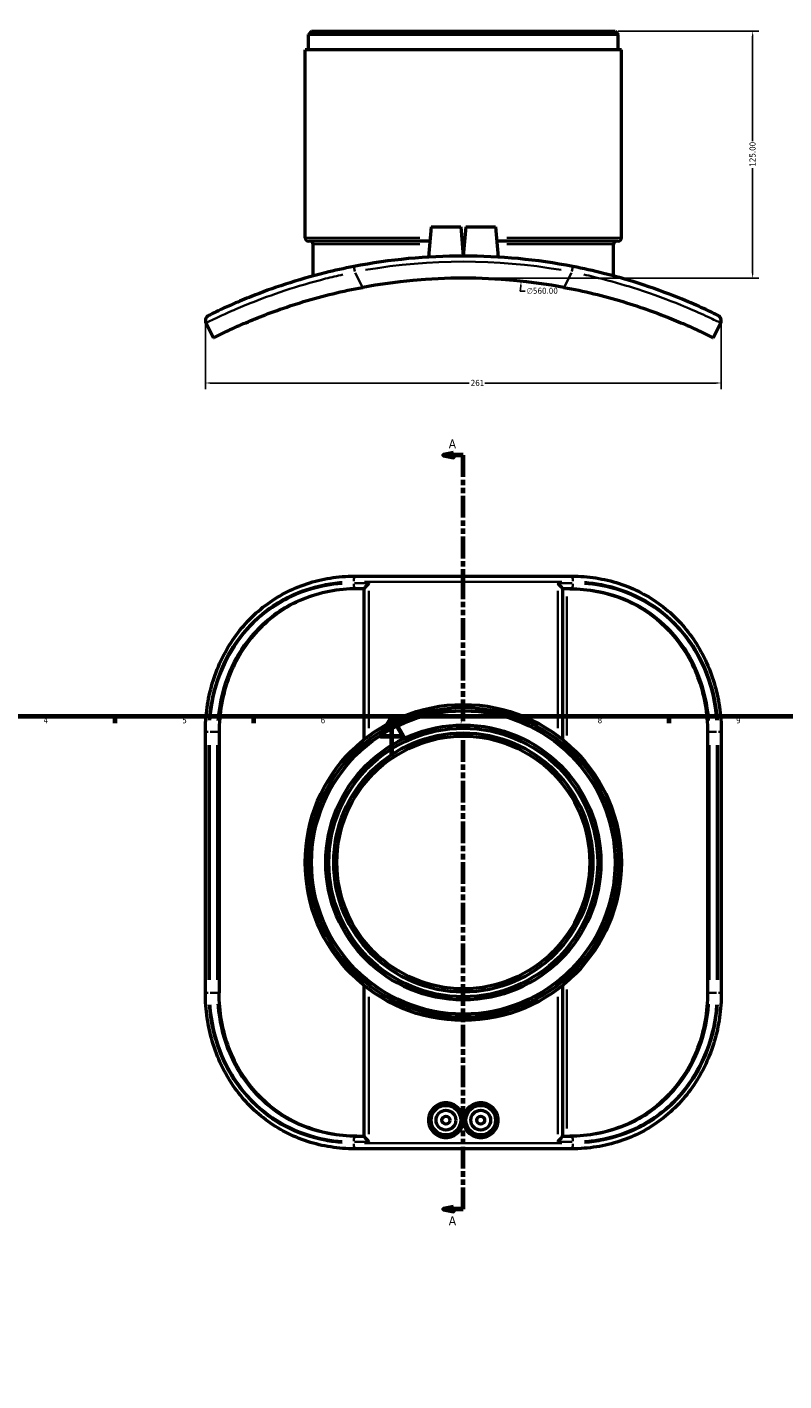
# Model space of a CAD drawing. Header units: millimetres. Extents: x -147 to 1117, y -317 to 817.
# Tile 2 of 6: x 236 to 619, y -317 to 369. Entities that reach past the tile are written whole.
import ezdxf

# ---------------------------------------------------------------- set-up
doc = ezdxf.new("R2010")
doc.units = ezdxf.units.MM
doc.linetypes.add('DOUBLE_DASH_CHAIN', pattern=[1.2403, 0.6614, -0.0827, 0.1654, -0.0827, 0.1654, -0.0827])
for name, color, linetype, lineweight in [('Border (ANSI)', 7, 'Continuous', 70), ('Dimension (ANSI)', 7, 'Continuous', 25), ('Section Line (ANSI)', 7, 'DOUBLE_DASH_CHAIN', 70), ('Visible (ANSI)', 7, 'Continuous', 50), ('Visible Narrow (ANSI)', 7, 'Continuous', 35)]:
    doc.layers.add(name, color=color, linetype=linetype, lineweight=lineweight)
doc.styles.add('Label Text (ANSI)', font='tahoma.ttf')
doc.styles.add('Note Text (ANSI)', font='tahoma.ttf')
doc.dimstyles.new('Default - mm (ANSI)', dxfattribs={"dimtxt": 3.048, "dimasz": 2.5, "dimexe": 3.175, "dimexo": 1.6002, "dimgap": 0.8, "dimtad": 0, "dimtoh": 1, "dimrnd": 1e-08, "dimzin": 4, "dimdsep": 46, "dimtxsty": 'Note Text (ANSI)', "dimcen": 0.09, "dimdle": 10, "dimclrd": 256, "dimclre": 256, "dimclrt": 256, "dimadec": 1, "dimazin": 1, "dimtfac": 1, "dimtofl": 0, "dimtmove": 0, "dimatfit": 3, "dimfxl": 1, "dimtolj": 1, "dimtzin": 4, "dimlwd": -1, "dimlwe": -1, "dimarcsym": 0})

# ---------------------------------------------------------------- blocks, each defined once
blk = doc.blocks.new('Borders Default Border')
at = {"layer": 'Border (ANSI)'}
for p, q in [((280.33, 20), (280.33, 16.55)), ((350.42, 20), (350.42, 16.55)), ((490.58, 20), (490.58, 16.55)), ((560.67, 20), (560.67, 16.55))]:
    blk.add_line(p, q, dxfattribs=at)
at = {"layer": 'Border (ANSI)', "flags": 128}
for points in [[(20, 20), (20, 574), (821, 574), (821, 20), (20, 20)], [(420.5, 0), (420.5, 20), (414.73, 10), (426.27, 10), (420.5, 20)]]:
    blk.add_lwpolyline(points, dxfattribs=at)
at = {"layer": 'Border (ANSI)', "char_height": 3.05, "attachment_point": 7, "style": 'Note Text (ANSI)'}
for s, insert in [('4', (244.23, 16.55)), ('5', (314.48, 16.49)), ('6', (384.49, 16.49)), ('7', (454.6, 16.55)), ('8', (524.63, 16.48)), ('9', (594.7, 16.49))]:
    blk.add_mtext(s, dxfattribs=dict(at, insert=insert))
blk = doc.blocks.new('2dTransSection0')
at = {"layer": 'Section Line (ANSI)', "linetype": 'Continuous'}
for p, q in [((451.67, 153.26), (446.67, 152.26)), ((451.67, 152.26), (446.67, 152.26)), ((446.67, 152.26), (451.67, 151.26)), ((451.67, 151.26), (451.67, 153.26)), ((456.67, 152.26), (451.67, 152.26)), ((456.67, 141.26), (456.67, 152.26)), ((456.67, -229.59), (456.67, -218.59)), ((451.67, -228.59), (446.67, -229.59)), ((451.67, -229.59), (446.67, -229.59)), ((446.67, -229.59), (451.67, -230.59)), ((451.67, -230.59), (451.67, -228.59)), ((456.67, -229.59), (451.67, -229.59))]:
    blk.add_line(p, q, dxfattribs=at)
at = {"layer": 'Section Line (ANSI)', "linetype": 'DOUBLE_DASH_CHAIN', "ltscale": 16.611177}
blk.add_line((456.67, -229.59), (456.67, 152.26), dxfattribs=at)
at = {"layer": 'Section Line (ANSI)', "linetype": 'Continuous', "flags": 128}
for points in [[(451.67, 153.26), (446.67, 152.26), (451.67, 151.26), (451.67, 153.26)], [(451.67, -228.59), (446.67, -229.59), (451.67, -230.59), (451.67, -228.59)]]:
    blk.add_lwpolyline(points, dxfattribs=at)
at = {"layer": 'Section Line (ANSI)'}
for points in [[(451.67, 153.26), (446.67, 152.26), (451.67, 151.26), (451.67, 153.26)], [(451.67, -228.59), (446.67, -229.59), (451.67, -230.59), (451.67, -228.59)]]:
    blk.add_solid(points, dxfattribs=at)
at = {"layer": 'Section Line (ANSI)', "char_height": 4.57, "attachment_point": 7, "style": 'Label Text (ANSI)'}
for insert in [(449.31, 155.76), (449.31, -237.67)]:
    blk.add_mtext('A', dxfattribs=dict(at, insert=insert))
blk = doc.blocks.new('*D8')
at = {"layer": 'Defpoints', "color": 0, "transparency": 16777216}
for p in [(486, 240.42), (427.34, -316.52)]:
    blk.add_point(p, dxfattribs=at)
at = {"layer": 'Dimension (ANSI)', "transparency": 16777216}
for p, q in [((485.48, 235.44), (485.74, 237.93)), ((487.98, 235.44), (485.48, 235.44))]:
    blk.add_line(p, q, dxfattribs=at)
blk.add_arc((456.67, -38.05), 280.01, 79.84901, 84.63709, dxfattribs=at)
blk.add_solid([(485.32, 237.97), (486.15, 237.89), (486, 240.42)], dxfattribs=at)
at = {"layer": 'Dimension (ANSI)', "transparency": 16777216, "insert": (488.78, 237.08), "char_height": 3.048, "attachment_point": 1, "style": 'Note Text (ANSI)'}
blk.add_mtext('\\A1;∅560.00', dxfattribs=at)
blk = doc.blocks.new('*D9')
at = {"layer": 'Defpoints', "color": 0, "transparency": 16777216}
for p in [(326.15, 220.29), (587.19, 220.29), (587.19, 188.85)]:
    blk.add_point(p, dxfattribs=at)
at = {"layer": 'Dimension (ANSI)', "transparency": 16777216}
for p, q in [((326.15, 218.69), (326.15, 185.68)), ((587.19, 218.69), (587.19, 185.68)), ((328.65, 188.85), (459.62, 188.85)), ((584.69, 188.85), (467.52, 188.85))]:
    blk.add_line(p, q, dxfattribs=at)
for points in [[(328.65, 189.27), (328.65, 188.44), (326.15, 188.85)], [(584.69, 189.27), (584.69, 188.44), (587.19, 188.85)]]:
    blk.add_solid(points, dxfattribs=at)
at = {"layer": 'Dimension (ANSI)', "transparency": 16777216, "insert": (460.42, 190.44), "char_height": 3.048, "attachment_point": 1, "style": 'Note Text (ANSI)'}
blk.add_mtext('\\A1;261', dxfattribs=at)
blk = doc.blocks.new('*D10')
at = {"layer": 'Defpoints', "color": 0, "transparency": 16777216}
for p in [(533.47, 366.96), (456.67, 241.96), (603.08, 241.96)]:
    blk.add_point(p, dxfattribs=at)
at = {"layer": 'Dimension (ANSI)', "transparency": 16777216}
for p, q in [((535.07, 366.96), (606.26, 366.96)), ((603.08, 364.46), (603.08, 311.29)), ((603.08, 244.46), (603.08, 297.62)), ((458.27, 241.96), (606.26, 241.96))]:
    blk.add_line(p, q, dxfattribs=at)
for points in [[(602.67, 364.46), (603.5, 364.46), (603.08, 366.96)], [(602.67, 244.46), (603.5, 244.46), (603.08, 241.96)]]:
    blk.add_solid(points, dxfattribs=at)
at = {"layer": 'Dimension (ANSI)', "transparency": 16777216, "insert": (601.49, 298.42), "char_height": 3.048, "attachment_point": 1, "rotation": 90, "style": 'Note Text (ANSI)'}
blk.add_mtext('\\A1;125.00', dxfattribs=at)

msp = doc.modelspace()

# ---------------------------------------------------------------- linework, layer by layer
at = {"layer": 'Visible (ANSI)'}
for p, q in [((379.872, 366.955), (378.272, 365.355)), ((378.272, 357.58), (378.272, 365.355)), ((535.072, 365.355), (378.272, 365.355)), ((379.872, 366.955), (533.472, 366.955)), ((533.472, 366.955), (535.072, 365.355)), ((535.072, 357.58), (535.072, 365.355)), ((536.672, 357.58), (376.672, 357.58)), ((376.672, 262.305), (376.672, 357.58)), ((536.672, 262.305), (536.672, 357.58)), ((440.372, 267.955), (439.031, 252.62)), ((440.372, 267.955), (455.372, 267.955)), ((455.372, 267.955), (456.667, 253.155)), ((457.972, 267.955), (456.677, 253.155)), ((457.972, 267.955), (472.972, 267.955)), ((472.972, 267.955), (474.314, 252.62)), ((439.738, 260.705), (378.272, 260.705)), ((457.338, 260.705), (456.007, 260.705)), ((535.072, 260.705), (473.607, 260.705)), ((380.672, 243.063), (380.672, 259.105)), ((532.672, 243.063), (532.672, 259.105)), ((326.443, 219.262), (330.23, 211.78)), ((583.115, 211.78), (586.902, 219.262)), ((401.802, 91.039), (511.542, 91.039)), ((406.552, 84.639), (401.802, 84.639)), ((406.552, 8.392), (406.552, 84.679)), ((506.793, 84.679), (506.793, 8.392)), ((511.542, 84.639), (506.807, 84.639)), ((326.141, -120.061), (326.141, 12.139)), ((333.082, 12.139), (333.082, -120.061)), ((580.262, 12.139), (580.262, -120.061)), ((587.203, 12.139), (587.203, -120.061)), ((406.552, -192.601), (406.552, -116.315)), ((506.793, -116.315), (506.793, -192.601)), ((401.802, -192.561), (406.552, -192.561)), ((506.807, -192.561), (511.542, -192.561)), ((511.542, -198.961), (401.802, -198.961))]:
    msp.add_line(p, q, dxfattribs=at)
for centre, radius in [((456.672, -53.961), 80), ((456.672, -53.961), 78.4), ((456.672, -53.961), 76.8), ((456.672, -53.961), 69.6), ((456.672, -53.961), 68), ((456.672, -53.961), 65.6), ((456.672, -53.961), 64), ((447.872, -184.461), 7.5), ((465.472, -184.461), 7.5), ((447.872, -184.461), 5), ((447.872, -184.461), 2), ((465.472, -184.461), 5), ((465.472, -184.461), 2)]:
    msp.add_circle(centre, radius, dxfattribs=at)
for centre, radius, start, end in [((378.272, 262.305), 1.6, 180, 270), ((379.072, 259.105), 1.6, 0, 90), ((534.272, 259.105), 1.6, 90, 180), ((535.072, 262.305), 1.6, 270, 0), ((456.672, -38.045), 291.2, 79.032233, 100.967767), ((456.672, -38.045), 280, 79.521731, 100.478269), ((328.941, 220.527), 2.8, 116.288801, 206.845079), ((584.403, 220.527), 2.8, 333.154921, 63.711199)]:
    msp.add_arc(centre, radius, start, end, dxfattribs=at)
for points, knots in [([(401.269, 247.836), (396.397, 246.892), (391.549, 245.822), (379.76, 242.908), (372.959, 240.941), (360.358, 236.847), (354.571, 234.722), (346.147, 231.389), (343.094, 230.108), (335.422, 226.768), (331.806, 225.035), (328.387, 223.379), (327.701, 223.037), (327.701, 223.037)], [0, 0, 0, 0, 1.4745252, 1.4745252, 3.6689404, 3.6689404, 5.8818138, 5.8818138, 7.3772522, 7.3772522, 10.1925403, 10.1925403, 12.0492586, 12.0492586, 12.0492586, 12.0492586]), ([(585.644, 223.037), (585.644, 223.037), (585.208, 223.254), (582.955, 224.353), (580.463, 225.561), (573.93, 228.524), (570.167, 230.17), (559.79, 234.362), (552.628, 237.018), (539.3, 241.243), (533.566, 242.886), (522.555, 245.653), (517.329, 246.818), (512.075, 247.836)], [0, 0, 0, 0, 1.4808032, 1.4808032, 3.8500882, 3.8500882, 5.8752922, 5.8752922, 8.6092138, 8.6092138, 10.4592784, 10.4592784, 12.0493506, 12.0493506, 12.0493506, 12.0493506]), ([(330.23, 211.78), (330.23, 211.78), (330.653, 211.995), (332.44, 212.888), (333.805, 213.565), (337.438, 215.307), (339.71, 216.373), (345.004, 218.74), (348.028, 220.042), (354.587, 222.707), (358.352, 224.162), (366.628, 227.118), (371.139, 228.617), (380.624, 231.475), (385.607, 232.836), (395.693, 235.284), (400.795, 236.369), (405.751, 237.286)], [24.4943753, 24.4943753, 24.4943753, 24.4943753, 25.9811966, 25.9811966, 27.468018, 27.468018, 28.9548393, 28.9548393, 30.4416607, 30.4416607, 31.9534723, 31.9534723, 33.4652839, 33.4652839, 34.9770954, 34.9770954, 36.488907, 36.488907, 36.488907, 36.488907]), ([(507.594, 237.286), (512.549, 236.369), (517.652, 235.284), (527.738, 232.836), (532.721, 231.475), (542.206, 228.617), (546.716, 227.118), (554.992, 224.162), (558.757, 222.707), (565.317, 220.042), (568.34, 218.74), (573.635, 216.373), (575.906, 215.307), (579.539, 213.565), (580.904, 212.888), (582.692, 211.995), (583.115, 211.78), (583.115, 211.78)], [12.4998435, 12.4998435, 12.4998435, 12.4998435, 14.0116551, 14.0116551, 15.5234666, 15.5234666, 17.0352782, 17.0352782, 18.5470898, 18.5470898, 20.0339112, 20.0339112, 21.5207325, 21.5207325, 23.0075539, 23.0075539, 24.4943753, 24.4943753, 24.4943753, 24.4943753]), ([(326.141, 12.139), (326.141, 16.288), (326.436, 20.437), (327.611, 28.635), (328.492, 32.683), (330.828, 40.581), (332.283, 44.429), (335.746, 51.831), (337.755, 55.384), (342.291, 62.102), (344.82, 65.267), (350.33, 71.107), (353.31, 73.785), (359.649, 78.591), (363.006, 80.721), (370.035, 84.404), (373.708, 85.956), (381.313, 88.464), (385.248, 89.415), (393.382, 90.713), (397.586, 91.039), (401.802, 91.039)], [0, 0, 0, 0, 1.2049351, 1.2049351, 2.4098701, 2.4098701, 3.6148052, 3.6148052, 4.8197403, 4.8197403, 6.0246753, 6.0246753, 7.2220586, 7.2220586, 8.4118925, 8.4118925, 9.6022564, 9.6022564, 10.8048274, 10.8048274, 12.0493506, 12.0493506, 12.0493506, 12.0493506]), ([(511.542, 91.039), (515.625, 91.039), (519.694, 90.734), (527.714, 89.496), (531.663, 88.564), (539.33, 86.077), (543.049, 84.525), (550.131, 80.845), (553.497, 78.724), (559.833, 73.954), (562.803, 71.304), (568.303, 65.526), (570.829, 62.394), (575.385, 55.723), (577.41, 52.181), (580.91, 44.799), (582.383, 40.959), (584.756, 33.075), (585.656, 29.032), (586.889, 20.707), (587.203, 16.423), (587.203, 12.139)], [0, 0, 0, 0, 1.2049259, 1.2049259, 2.4098517, 2.4098517, 3.612943, 3.612943, 4.8033945, 4.8033945, 5.9931099, 5.9931099, 7.1902469, 7.1902469, 8.3951728, 8.3951728, 9.6000987, 9.6000987, 10.8050245, 10.8050245, 12.0492586, 12.0492586, 12.0492586, 12.0492586]), ([(402.741, 84.639), (398.19, 84.639), (393.501, 84.221), (384.226, 82.426), (379.64, 81.049), (370.904, 77.369), (366.745, 75.064), (359.107, 69.701), (355.628, 66.644), (349.567, 60.16), (346.771, 56.529), (341.872, 48.618), (339.767, 44.34), (336.4, 35.413), (335.134, 30.758), (333.475, 21.396), (333.082, 16.69), (333.082, 12.139)], [33.8630759, 33.8630759, 33.8630759, 33.8630759, 35.2533548, 35.2533548, 36.6436336, 36.6436336, 38.0339124, 38.0339124, 39.4241912, 39.4241912, 40.7895296, 40.7895296, 42.1548679, 42.1548679, 43.5202062, 43.5202062, 44.8855446, 44.8855446, 44.8855446, 44.8855446]), ([(408.892, 87.439), (408.89, 87.436), (408.888, 87.434), (408.593, 87.137), (408.307, 86.84), (407.784, 86.28), (407.541, 86.013), (407.109, 85.513), (406.918, 85.279), (406.674, 84.944), (406.6, 84.826), (406.557, 84.719), (406.552, 84.696), (406.552, 84.679)], [-0.00105877, -0.00105877, -0.00105877, -0.00105877, 0, 0, 0.12531859, 0.12531859, 0.24474911, 0.24474911, 0.36611641, 0.36611641, 0.45707893, 0.45707893, 0.48860725, 0.48860725, 0.48860725, 0.48860725]), ([(504.452, 87.439), (504.454, 87.436), (504.457, 87.434), (504.751, 87.137), (505.037, 86.84), (505.561, 86.28), (505.803, 86.013), (506.235, 85.513), (506.427, 85.279), (506.67, 84.944), (506.745, 84.826), (506.787, 84.719), (506.793, 84.696), (506.793, 84.679)], [-1.26206102, -1.26206102, -1.26206102, -1.26206102, -1.26076608, -1.26076608, -1.10749246, -1.10749246, -0.96142036, -0.96142036, -0.81297945, -0.81297945, -0.70172576, -0.70172576, -0.66316435, -0.66316435, -0.66316435, -0.66316435]), ([(510.603, 84.639), (515.154, 84.639), (519.843, 84.221), (529.118, 82.426), (533.704, 81.049), (542.441, 77.369), (546.6, 75.064), (554.237, 69.701), (557.716, 66.644), (563.777, 60.16), (566.573, 56.529), (571.473, 48.618), (573.577, 44.34), (576.945, 35.413), (578.211, 30.758), (579.87, 21.396), (580.262, 16.69), (580.262, 12.139)], [33.8630759, 33.8630759, 33.8630759, 33.8630759, 35.2533548, 35.2533548, 36.6436336, 36.6436336, 38.0339124, 38.0339124, 39.4241912, 39.4241912, 40.7895296, 40.7895296, 42.1548679, 42.1548679, 43.5202062, 43.5202062, 44.8855446, 44.8855446, 44.8855446, 44.8855446]), ([(401.802, -198.961), (397.72, -198.961), (393.65, -198.656), (385.631, -197.419), (381.682, -196.486), (374.014, -194), (370.295, -192.447), (363.213, -188.767), (359.847, -186.647), (353.511, -181.876), (350.541, -179.227), (345.042, -173.448), (342.515, -170.317), (337.96, -163.645), (335.934, -160.104), (332.435, -152.721), (330.962, -148.881), (328.589, -140.997), (327.689, -136.954), (326.455, -128.63), (326.141, -124.345), (326.141, -120.061)], [0, 0, 0, 0, 1.2049259, 1.2049259, 2.4098517, 2.4098517, 3.612943, 3.612943, 4.8033945, 4.8033945, 5.9931099, 5.9931099, 7.1902469, 7.1902469, 8.3951728, 8.3951728, 9.6000987, 9.6000987, 10.8050245, 10.8050245, 12.0492586, 12.0492586, 12.0492586, 12.0492586]), ([(402.741, -192.561), (398.19, -192.561), (393.501, -192.144), (384.226, -190.349), (379.64, -188.971), (370.904, -185.291), (366.745, -182.986), (359.107, -177.624), (355.628, -174.566), (349.567, -168.082), (346.771, -164.451), (341.872, -156.541), (339.767, -152.262), (336.4, -143.335), (335.134, -138.68), (333.475, -129.319), (333.082, -124.612), (333.082, -120.061)], [11.4203037, 11.4203037, 11.4203037, 11.4203037, 12.8105825, 12.8105825, 14.2008613, 14.2008613, 15.5911401, 15.5911401, 16.981419, 16.981419, 18.3467573, 18.3467573, 19.7120956, 19.7120956, 21.077434, 21.077434, 22.4427723, 22.4427723, 22.4427723, 22.4427723]), ([(580.262, -120.061), (580.262, -124.612), (579.87, -129.319), (578.211, -138.68), (576.945, -143.335), (573.577, -152.262), (571.473, -156.541), (566.573, -164.451), (563.777, -168.082), (557.716, -174.566), (554.237, -177.624), (546.6, -182.986), (542.441, -185.291), (533.704, -188.971), (529.118, -190.349), (519.843, -192.144), (515.154, -192.561), (510.603, -192.561)], [22.4427723, 22.4427723, 22.4427723, 22.4427723, 23.8081106, 23.8081106, 25.1734489, 25.1734489, 26.5387873, 26.5387873, 27.9041256, 27.9041256, 29.2944044, 29.2944044, 30.6846833, 30.6846833, 32.0749621, 32.0749621, 33.4652409, 33.4652409, 33.4652409, 33.4652409]), ([(587.203, -120.061), (587.203, -124.21), (586.909, -128.359), (585.733, -136.557), (584.852, -140.606), (582.516, -148.503), (581.061, -152.351), (577.598, -159.753), (575.59, -163.306), (571.053, -170.024), (568.525, -173.189), (563.014, -179.029), (560.035, -181.707), (553.696, -186.513), (550.339, -188.644), (543.309, -192.327), (539.637, -193.878), (532.031, -196.387), (528.097, -197.337), (519.962, -198.636), (515.759, -198.961), (511.542, -198.961)], [0, 0, 0, 0, 1.2049351, 1.2049351, 2.4098701, 2.4098701, 3.6148052, 3.6148052, 4.8197403, 4.8197403, 6.0246753, 6.0246753, 7.2220586, 7.2220586, 8.4118925, 8.4118925, 9.6022564, 9.6022564, 10.8048274, 10.8048274, 12.0493506, 12.0493506, 12.0493506, 12.0493506]), ([(456.667, -184.461), (456.667, -185.565), (456.446, -186.743), (455.55, -188.909), (454.873, -189.898), (453.312, -191.461), (452.323, -192.14), (450.156, -193.042), (448.977, -193.265), (446.764, -193.271), (445.582, -193.052), (443.406, -192.158), (442.412, -191.483), (440.84, -189.92), (440.158, -188.928), (439.253, -186.754), (439.031, -185.571), (439.031, -183.352), (439.253, -182.169), (440.158, -179.994), (440.84, -179.003), (442.412, -177.44), (443.406, -176.764), (445.582, -175.87), (446.764, -175.652), (448.977, -175.658), (450.156, -175.881), (452.323, -176.783), (453.312, -177.461), (454.873, -179.024), (455.55, -180.013), (456.446, -182.18), (456.667, -183.357), (456.667, -184.461)], [0, 0, 0, 0, 0.3311728, 0.3311728, 0.6623456, 0.6623456, 0.9939648, 0.9939648, 1.3255839, 1.3255839, 1.6581284, 1.6581284, 1.9906728, 1.9906728, 2.3235299, 2.3235299, 2.6563869, 2.6563869, 2.989244, 2.989244, 3.322101, 3.322101, 3.6546455, 3.6546455, 3.9871899, 3.9871899, 4.318809, 4.318809, 4.6504282, 4.6504282, 4.981601, 4.981601, 5.3127738, 5.3127738, 5.3127738, 5.3127738]), ([(474.314, -184.461), (474.314, -185.571), (474.091, -186.754), (473.186, -188.928), (472.504, -189.92), (470.932, -191.483), (469.939, -192.158), (467.762, -193.052), (466.58, -193.271), (464.367, -193.265), (463.189, -193.042), (461.021, -192.14), (460.032, -191.461), (458.471, -189.898), (457.795, -188.909), (456.898, -186.743), (456.677, -185.565), (456.677, -183.357), (456.898, -182.18), (457.795, -180.013), (458.471, -179.024), (460.032, -177.461), (461.021, -176.783), (463.189, -175.881), (464.367, -175.658), (466.58, -175.652), (467.762, -175.87), (469.939, -176.764), (470.932, -177.44), (472.504, -179.003), (473.186, -179.994), (474.091, -182.169), (474.314, -183.352), (474.314, -184.461)], [0, 0, 0, 0, 0.332857, 0.332857, 0.6657141, 0.6657141, 0.9982586, 0.9982586, 1.330803, 1.330803, 1.6624221, 1.6624221, 1.9940413, 1.9940413, 2.3252141, 2.3252141, 2.6563869, 2.6563869, 2.9875597, 2.9875597, 3.3187325, 3.3187325, 3.6503517, 3.6503517, 3.9819708, 3.9819708, 4.3145153, 4.3145153, 4.6470597, 4.6470597, 4.9799168, 4.9799168, 5.3127738, 5.3127738, 5.3127738, 5.3127738]), ([(408.892, -195.361), (408.89, -195.359), (408.888, -195.356), (408.593, -195.059), (408.307, -194.763), (407.784, -194.203), (407.541, -193.935), (407.109, -193.436), (406.918, -193.201), (406.674, -192.866), (406.6, -192.748), (406.557, -192.641), (406.552, -192.619), (406.552, -192.601)], [-1.26206102, -1.26206102, -1.26206102, -1.26206102, -1.26076608, -1.26076608, -1.10749246, -1.10749246, -0.96142036, -0.96142036, -0.81297945, -0.81297945, -0.70172576, -0.70172576, -0.66316437, -0.66316437, -0.66316437, -0.66316437]), ([(504.452, -195.361), (504.454, -195.359), (504.457, -195.356), (504.751, -195.059), (505.037, -194.763), (505.561, -194.203), (505.803, -193.935), (506.235, -193.436), (506.427, -193.201), (506.67, -192.866), (506.745, -192.748), (506.787, -192.641), (506.793, -192.619), (506.793, -192.601)], [-0.00105877, -0.00105877, -0.00105877, -0.00105877, 0, 0, 0.12531859, 0.12531859, 0.24474911, 0.24474911, 0.36611641, 0.36611641, 0.45707893, 0.45707893, 0.48860726, 0.48860726, 0.48860726, 0.48860726])]:
    msp.add_open_spline(points, degree=3, knots=knots, dxfattribs=at)
for points in [[(506.793, 84.645), (506.795, 84.641), (506.8, 84.639), (506.807, 84.639)], [(506.807, -192.561), (506.8, -192.561), (506.795, -192.563), (506.793, -192.567)]]:
    msp.add_open_spline(points, degree=3, dxfattribs=at)
at = {"layer": 'Visible Narrow (ANSI)'}
for p, q in [((376.857, 262.305), (434.605, 262.305)), ((455.947, 262.305), (457.397, 262.305)), ((478.74, 262.305), (536.488, 262.305)), ((434.663, 259.105), (380.844, 259.105)), ((457.145, 259.105), (456.199, 259.105)), ((532.501, 259.105), (478.682, 259.105)), ((401.76, 245.303), (401.271, 247.828)), ((512.073, 247.828), (511.584, 245.303)), ((405.553, 237.676), (402, 244.697)), ((511.345, 244.697), (507.791, 237.676)), ((401.65, 87.439), (408.51, 87.439)), ((506.593, 88.239), (406.752, 88.239)), ((408.892, 14.065), (408.892, 83.577)), ((504.452, 83.577), (504.452, 14.065)), ((504.834, 87.439), (511.695, 87.439)), ((509.077, 10.392), (509.077, 80.731)), ((326.145, 12.139), (327.563, 12.139)), ((328.625, 12.139), (332.051, 12.139)), ((333.036, 12.139), (332.203, 12.139)), ((581.141, 12.139), (580.308, 12.139)), ((584.719, 12.139), (581.293, 12.139)), ((587.199, 12.139), (585.781, 12.139)), ((327.701, -113.451), (327.701, 5.529)), ((328.426, 5.529), (328.426, -113.451)), ((332.157, -113.451), (332.157, 5.529)), ((581.187, 5.529), (581.187, -113.451)), ((584.919, -113.451), (584.919, 5.529)), ((585.644, 5.529), (585.644, -113.451)), ((326.145, -120.061), (327.563, -120.061)), ((328.625, -120.061), (332.051, -120.061)), ((332.203, -120.061), (333.036, -120.061)), ((408.892, -191.499), (408.892, -121.988)), ((504.452, -121.988), (504.452, -191.499)), ((509.077, -188.654), (509.077, -118.315)), ((580.308, -120.061), (581.141, -120.061)), ((584.719, -120.061), (581.293, -120.061)), ((587.199, -120.061), (585.781, -120.061)), ((408.51, -195.361), (401.65, -195.361)), ((406.752, -196.161), (506.593, -196.161)), ((511.695, -195.361), (504.834, -195.361))]:
    msp.add_line(p, q, dxfattribs=at)
msp.add_arc((456.672, -38.045), 288.4, 80.129009, 99.870991, dxfattribs=at)
for centre, major_axis, start_param, end_param in [((401.802, 88.239), (0, 2.8), 0.0785398, 1.4922565), ((511.542, 88.239), (0, 2.8), 4.7909288, 6.2046455), ((401.802, 87.439), (0, -2.8), 4.7909288, 6.2046455), ((511.542, 87.439), (0, -2.8), 0.0785398, 1.4922565), ((401.802, -195.361), (0, 2.8), 0.0785398, 1.4922565), ((401.802, -196.161), (0, -2.8), 4.7909288, 6.2046455), ((511.542, -195.361), (0, 2.8), 4.7909288, 6.2046455), ((511.542, -196.161), (0, -2.8), 0.0785398, 1.4922565)]:
    msp.add_ellipse(centre, major_axis=major_axis, ratio=0.1902567, start_param=start_param, end_param=end_param, dxfattribs=at)
for points, knots in [([(326.665, 219.372), (326.972, 219.525), (327.599, 219.833), (330.657, 221.316), (334.368, 223.098), (342.239, 226.544), (345.369, 227.867), (354.005, 231.316), (359.936, 233.521), (372.841, 237.791), (379.803, 239.854), (389.883, 242.429), (392.789, 243.126), (395.715, 243.784)], [-11.4467957, -11.4467957, -11.4467957, -11.4467957, -10.1925403, -10.1925403, -7.3772522, -7.3772522, -5.8818138, -5.8818138, -3.6689404, -3.6689404, -1.4745252, -1.4745252, -0.6024629, -0.6024629, -0.6024629, -0.6024629]), ([(517.63, 243.784), (520.943, 243.039), (524.231, 242.243), (533.523, 239.832), (539.392, 238.109), (553.041, 233.697), (560.38, 230.942), (571.021, 226.606), (574.881, 224.909), (581.584, 221.857), (584.142, 220.614), (586.093, 219.662), (586.465, 219.478), (586.68, 219.372)], [-11.4468831, -11.4468831, -11.4468831, -11.4468831, -10.4592784, -10.4592784, -8.6092138, -8.6092138, -5.8752922, -5.8752922, -3.8500882, -3.8500882, -1.4808032, -1.4808032, -0.6024675, -0.6024675, -0.6024675, -0.6024675]), ([(327.917, 18.157), (328.127, 21.076), (328.489, 23.981), (330.389, 34.603), (332.881, 42.111), (339.414, 54.922), (343.177, 60.387), (353.555, 71.735), (360.716, 77.086), (374.044, 83.547), (379.778, 85.472), (388.861, 87.33), (392.075, 87.773), (395.315, 88.017)], [0.6024675, 0.6024675, 0.6024675, 0.6024675, 1.4808032, 1.4808032, 3.8500882, 3.8500882, 5.8752924, 5.8752924, 8.6092144, 8.6092144, 10.4592785, 10.4592785, 11.4468831, 11.4468831, 11.4468831, 11.4468831]), ([(395.377, 87.219), (393.889, 87.108), (392.406, 86.953), (383.53, 85.765), (376.339, 83.679), (361.914, 76.883), (354.881, 71.79), (344.318, 60.652), (340.358, 55.04), (333.656, 42.066), (331.14, 34.574), (329.218, 23.949), (328.851, 21.029), (328.64, 18.094)], [-11.3273516, -11.3273516, -11.3273516, -11.3273516, -10.8736596, -10.8736596, -8.597143, -8.597143, -5.9414605, -5.9414605, -3.8458755, -3.8458755, -1.4791829, -1.4791829, -0.5961764, -0.5961764, -0.5961764, -0.5961764]), ([(332.361, 17.873), (332.563, 20.698), (332.913, 23.51), (334.746, 33.74), (337.147, 40.953), (343.542, 53.445), (347.323, 58.848), (357.412, 69.572), (364.133, 74.475), (377.93, 81.019), (384.812, 83.027), (393.311, 84.171), (394.731, 84.32), (396.157, 84.427)], [0.5961764, 0.5961764, 0.5961764, 0.5961764, 1.4791829, 1.4791829, 3.8458755, 3.8458755, 5.9414605, 5.9414605, 8.597143, 8.597143, 10.8736596, 10.8736596, 11.3273516, 11.3273516, 11.3273516, 11.3273516]), ([(517.187, 84.427), (519.845, 84.227), (522.483, 83.884), (531.923, 82.114), (538.511, 79.827), (550.362, 73.506), (555.668, 69.555), (566.532, 58.622), (571.539, 51.06), (577.925, 35.987), (579.811, 28.731), (580.794, 20.179), (580.901, 19.027), (580.983, 17.873)], [0.5961743, 0.5961743, 0.5961743, 0.5961743, 1.441743, 1.441743, 3.6626316, 3.6626316, 5.7848885, 5.7848885, 8.6409068, 8.6409068, 10.9665468, 10.9665468, 11.3273116, 11.3273116, 11.3273116, 11.3273116]), ([(584.705, 18.094), (584.619, 19.293), (584.506, 20.49), (583.476, 29.372), (581.499, 36.908), (574.807, 52.563), (569.561, 60.417), (558.187, 71.772), (552.635, 75.876), (540.242, 82.441), (533.357, 84.816), (523.497, 86.654), (520.742, 87.011), (517.967, 87.219)], [-11.3273116, -11.3273116, -11.3273116, -11.3273116, -10.9665468, -10.9665468, -8.6409068, -8.6409068, -5.7848885, -5.7848885, -3.6626316, -3.6626316, -1.441743, -1.441743, -0.5961743, -0.5961743, -0.5961743, -0.5961743]), ([(518.029, 88.017), (520.89, 87.802), (523.731, 87.431), (533.584, 85.571), (540.386, 83.231), (552.986, 76.622), (558.774, 72.339), (567.198, 63.837), (570.25, 60.049), (577.922, 48.309), (581.539, 39.629), (584.517, 26.465), (585.128, 22.325), (585.427, 18.157)], [0.6024629, 0.6024629, 0.6024629, 0.6024629, 1.4745251, 1.4745251, 3.6689403, 3.6689403, 5.8818142, 5.8818142, 7.3772525, 7.3772525, 10.1925408, 10.1925408, 11.4467957, 11.4467957, 11.4467957, 11.4467957]), ([(395.315, -195.939), (392.454, -195.724), (389.613, -195.354), (379.76, -193.493), (372.959, -191.153), (360.358, -184.545), (354.571, -180.262), (346.147, -171.759), (343.094, -167.971), (335.422, -156.231), (331.806, -147.551), (328.827, -134.388), (328.217, -130.247), (327.917, -126.08)], [0.6024629, 0.6024629, 0.6024629, 0.6024629, 1.4745252, 1.4745252, 3.6689404, 3.6689404, 5.8818138, 5.8818138, 7.3772522, 7.3772522, 10.1925403, 10.1925403, 11.4467957, 11.4467957, 11.4467957, 11.4467957]), ([(328.64, -126.017), (328.726, -127.216), (328.838, -128.412), (329.868, -137.295), (331.845, -144.83), (338.538, -160.485), (343.784, -168.339), (355.157, -179.695), (360.71, -183.798), (373.102, -190.364), (379.988, -192.739), (389.848, -194.577), (392.603, -194.933), (395.377, -195.141)], [-11.3273116, -11.3273116, -11.3273116, -11.3273116, -10.9665468, -10.9665468, -8.6409068, -8.6409068, -5.7848885, -5.7848885, -3.6626316, -3.6626316, -1.441743, -1.441743, -0.5961743, -0.5961743, -0.5961743, -0.5961743]), ([(396.157, -192.35), (393.5, -192.149), (390.861, -191.806), (381.421, -190.036), (374.833, -187.749), (362.983, -181.428), (357.677, -177.477), (346.812, -166.544), (341.805, -158.982), (335.419, -143.909), (333.533, -136.654), (332.55, -128.102), (332.443, -126.949), (332.361, -125.795)], [0.5961743, 0.5961743, 0.5961743, 0.5961743, 1.441743, 1.441743, 3.6626316, 3.6626316, 5.7848885, 5.7848885, 8.6409068, 8.6409068, 10.9665468, 10.9665468, 11.3273116, 11.3273116, 11.3273116, 11.3273116]), ([(580.983, -125.795), (580.782, -128.621), (580.431, -131.433), (578.598, -141.662), (576.198, -148.876), (569.802, -161.367), (566.021, -166.771), (555.932, -177.495), (549.211, -182.398), (535.414, -188.941), (528.533, -190.95), (520.033, -192.094), (518.613, -192.242), (517.187, -192.35)], [0.5961764, 0.5961764, 0.5961764, 0.5961764, 1.4791829, 1.4791829, 3.8458755, 3.8458755, 5.9414605, 5.9414605, 8.597143, 8.597143, 10.8736596, 10.8736596, 11.3273516, 11.3273516, 11.3273516, 11.3273516]), ([(517.967, -195.142), (519.456, -195.03), (520.939, -194.876), (529.814, -193.687), (537.005, -191.601), (551.431, -184.805), (558.464, -179.713), (569.026, -168.575), (572.987, -162.962), (579.688, -149.989), (582.204, -142.497), (584.126, -131.872), (584.494, -128.951), (584.705, -126.017)], [-11.3273516, -11.3273516, -11.3273516, -11.3273516, -10.8736596, -10.8736596, -8.597143, -8.597143, -5.9414605, -5.9414605, -3.8458755, -3.8458755, -1.4791829, -1.4791829, -0.5961764, -0.5961764, -0.5961764, -0.5961764]), ([(585.428, -126.08), (585.218, -128.998), (584.855, -131.904), (582.955, -142.526), (580.463, -150.033), (573.93, -162.845), (570.167, -168.309), (559.79, -179.658), (552.628, -185.009), (539.3, -191.469), (533.566, -193.395), (524.484, -195.252), (521.27, -195.696), (518.029, -195.939)], [0.6024675, 0.6024675, 0.6024675, 0.6024675, 1.4808032, 1.4808032, 3.8500882, 3.8500882, 5.8752922, 5.8752922, 8.6092138, 8.6092138, 10.4592784, 10.4592784, 11.4468831, 11.4468831, 11.4468831, 11.4468831])]:
    msp.add_open_spline(points, degree=3, knots=knots, dxfattribs=at)

# ---------------------------------------------------------------- block references
msp.add_blockref('Borders Default Border', (0, 0))
at = {"layer": 'Section Line (ANSI)'}
msp.add_blockref('2dTransSection0', (0, 0), dxfattribs=at)

# ---------------------------------------------------------------- dimensions: what is measured, and where the dimension line sits
at = {"layer": 'Dimension (ANSI)'}
for base, p1, p2, angle, override, picture, middle in [((603.082, 241.955), (533.472, 366.955), (456.672, 241.955), 90, {"dimtoh": 0, "dimdec": 2, "dimtp": 0, "dimtm": 0, "dimtdec": 2, "dimatfit": 1}, '*D10', (603.082, 304.455)), ((587.194, 188.852), (326.151, 220.292), (587.194, 220.292), 180, {"dimtoh": 0, "dimdec": 0, "dimtp": 0, "dimtm": 0, "dimtdec": 2, "dimatfit": 1}, '*D9', (463.572, 188.852))]:
    dim = msp.add_linear_dim(base=base, p1=p1, p2=p2, angle=angle, dimstyle='Default - mm (ANSI)', override=override, dxfattribs=at)
    dim.commit()
    dim.dimension.update_dxf_attribs({"geometry": picture, "text_midpoint": middle, "dimtype": 160})
dim = msp.add_diameter_dim_2p(p1=(427.341, -316.515), p2=(486, 240.415), dimstyle='Default - mm (ANSI)', override={"dimtih": 1, "dimdec": 2, "dimlfac": 0.999981, "dimtp": 0, "dimtm": 0, "dimtdec": 2}, dxfattribs=at)
dim.commit()
dim.dimension.update_dxf_attribs({"geometry": '*D8', "text_midpoint": (496.617, 235.443), "dimtype": 163})

doc.saveas('drawing.dxf')
